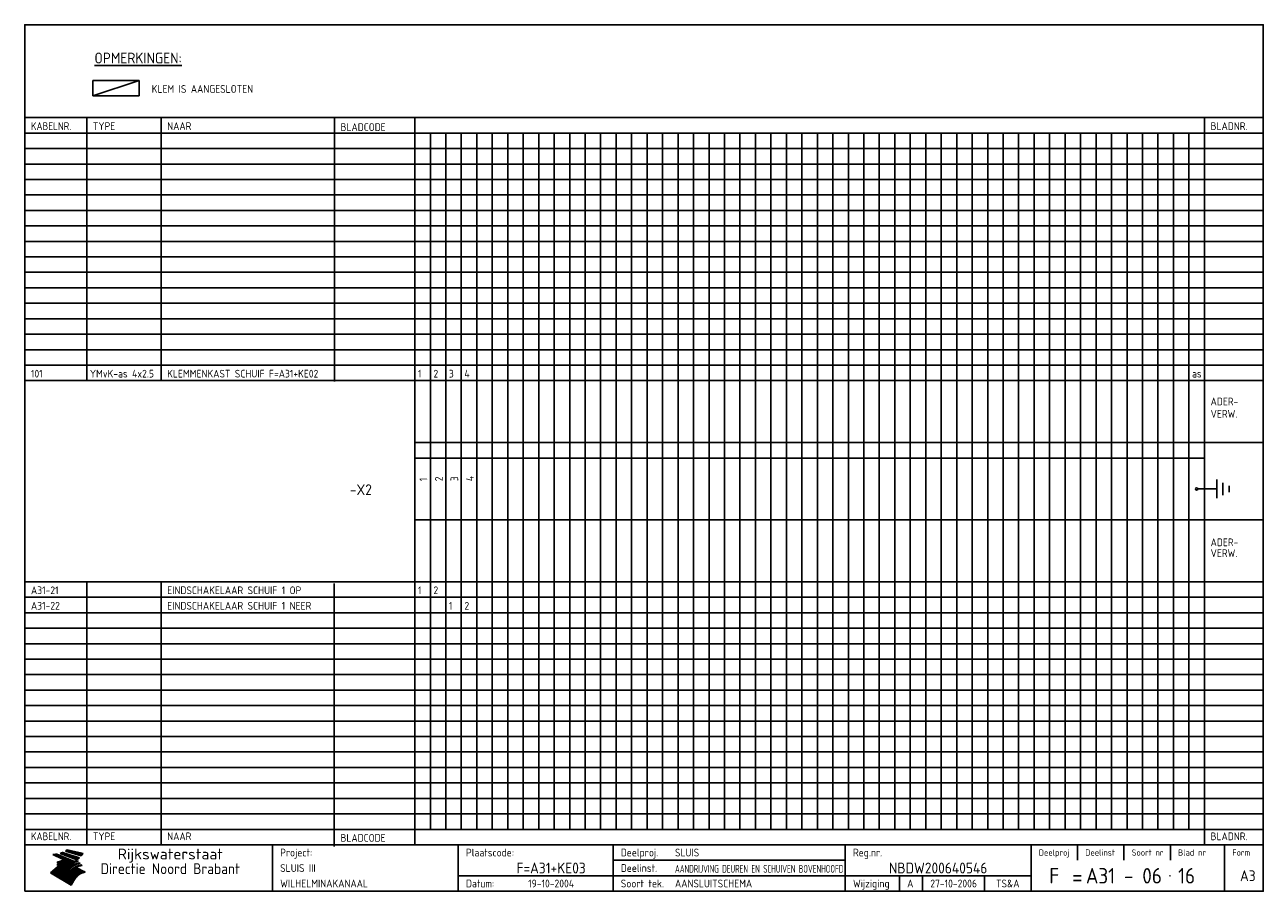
# Model space of a CAD drawing. Extents: x 10 to 410, y 10 to 290.
import ezdxf
from ezdxf.enums import TextEntityAlignment as Align

# ---------------------------------------------------------------- set-up
doc = ezdxf.new("R2010")
doc.units = 0
doc.header["$MEASUREMENT"] = 0
doc.linetypes.add('CENTRE', pattern=[50.8, 31.75, -6.35, 6.35, -6.35])
doc.layers.get('0').update_dxf_attribs({"linetype": 'CONTINUOUS'})
for name, color, linetype in [('0-25', 7, 'CONTINUOUS'), ('0-35', 2, 'CONTINUOUS'), ('0-50', 3, 'CONTINUOUS'), ('B-25', 7, 'CONTINUOUS'), ('B-35', 2, 'CONTINUOUS'), ('S-25', 7, 'CONTINUOUS'), ('S-35', 2, 'CONTINUOUS')]:
    doc.layers.add(name, color=color, linetype=linetype)
doc.styles.add('ISO', font='iso.shx')
doc.styles.get("Standard").update_dxf_attribs({"font": 'iso.shx'})

# ---------------------------------------------------------------- blocks, each defined once
blk = doc.blocks.new('rme15')
at = {"layer": '0-25'}
for p, q in [((410, 35), (10, 35)), ((410, 30), (10, 30)), ((350, 25), (350, 20)), ((365, 25), (365, 20)), ((380, 25), (380, 20)), ((200, 20), (275, 20)), ((150, 15), (335, 15)), ((292.5, 15), (292.5, 10)), ((300, 15), (300, 10)), ((320, 15), (320, 10))]:
    blk.add_line(p, q, dxfattribs=at)
at = {"layer": '0-25', "color": 7}
for p, q in [((19.1, 21.89), (25.12, 19)), ((19.1, 21.89), (25.12, 19)), ((19.17, 21.86), (20.7, 21.86)), ((19.29, 21.8), (20.83, 21.8)), ((19.4, 21.75), (20.96, 21.75)), ((19.52, 21.69), (21.09, 21.69)), ((19.64, 21.63), (21.22, 21.63)), ((19.74, 21.92), (20.56, 21.92)), ((19.75, 21.58), (21.36, 21.58)), ((19.87, 21.52), (21.49, 21.52)), ((19.99, 21.47), (21.62, 21.47)), ((20.11, 21.41), (21.75, 21.41)), ((20.22, 21.35), (21.88, 21.35)), ((20.25, 21.97), (20.43, 21.97)), ((20.34, 21.3), (22.02, 21.3)), ((20.38, 21.99), (26.02, 19.59)), ((20.38, 21.99), (26.02, 19.59)), ((20.46, 21.24), (22.15, 21.24)), ((20.57, 21.18), (22.28, 21.18)), ((20.69, 21.13), (22.41, 21.13)), ((20.81, 21.07), (22.55, 21.07)), ((20.92, 21.02), (22.68, 21.02)), ((21.04, 20.96), (22.81, 20.96)), ((21.16, 20.9), (22.94, 20.9)), ((21.27, 20.85), (23.07, 20.85)), ((21.39, 20.79), (23.21, 20.79)), ((21.47, 22.25), (26.83, 20.19)), ((21.47, 22.25), (26.83, 20.19)), ((21.49, 22.25), (23.07, 22.25)), ((21.51, 20.73), (23.34, 20.73)), ((21.6, 22.2), (23.25, 22.2)), ((21.63, 20.68), (23.47, 20.68)), ((21.65, 22.31), (22.89, 22.31)), ((21.74, 20.62), (23.6, 20.62)), ((21.75, 22.14), (23.42, 22.14)), ((21.8, 22.37), (22.71, 22.37)), ((21.86, 20.57), (23.73, 20.57)), ((21.9, 22.08), (23.6, 22.08)), ((21.94, 22.42), (22.53, 22.42)), ((21.98, 20.51), (23.87, 20.51)), ((22.04, 22.03), (23.78, 22.03)), ((22.06, 22.48), (22.36, 22.48)), ((22.09, 20.45), (24, 20.45)), ((22.18, 22.53), (27.65, 20.8)), ((22.18, 22.53), (27.65, 20.8)), ((22.19, 21.97), (23.96, 21.97)), ((22.21, 20.4), (24.13, 20.4)), ((22.33, 20.34), (24.26, 20.34)), ((22.34, 21.92), (24.13, 21.92)), ((22.37, 20), (23.08, 20)), ((22.44, 20.28), (24.4, 20.28)), ((22.48, 21.86), (24.31, 21.86)), ((22.49, 20.06), (23.04, 20.06)), ((22.56, 20.23), (24.53, 20.23)), ((22.61, 20.12), (22.93, 20.12)), ((22.63, 21.8), (24.49, 21.8)), ((22.68, 20.17), (24.66, 20.17)), ((22.71, 20.17), (22.82, 20.17)), ((23.11, 20.02), (22.77, 20.2)), ((23.11, 20.02), (22.77, 20.2)), ((22.78, 21.75), (24.67, 21.75)), ((22.79, 20.12), (24.79, 20.12)), ((22.91, 20.06), (24.92, 20.06)), ((22.92, 21.69), (24.85, 21.69)), ((23.03, 20), (25.06, 20)), ((23.07, 21.63), (25.02, 21.63)), ((23.14, 22.99), (28.22, 21.46)), ((23.14, 22.99), (28.22, 21.46)), ((23.15, 22.98), (25.33, 22.98)), ((23.22, 21.58), (25.2, 21.58)), ((23.23, 23.04), (25.09, 23.04)), ((23.32, 23.1), (24.84, 23.1)), ((23.34, 22.93), (25.57, 22.93)), ((23.36, 21.52), (25.38, 21.52)), ((23.4, 23.15), (24.6, 23.15)), ((23.49, 23.21), (24.36, 23.21)), ((23.51, 21.47), (25.56, 21.47)), ((23.52, 22.87), (25.81, 22.87)), ((23.57, 23.27), (24.12, 23.27)), ((23.64, 23.32), (23.87, 23.32)), ((23.66, 21.41), (25.74, 21.41)), ((23.7, 23.36), (28.82, 22.17)), ((23.7, 23.36), (28.82, 22.17)), ((23.71, 22.82), (26.06, 22.82)), ((23.8, 21.35), (25.91, 21.35)), ((23.9, 22.76), (26.3, 22.76)), ((23.95, 21.3), (26.09, 21.3)), ((24.09, 22.7), (26.54, 22.7)), ((24.09, 21.24), (26.27, 21.24)), ((24.24, 21.18), (26.45, 21.18)), ((24.27, 22.65), (26.78, 22.65)), ((24.39, 21.13), (26.62, 21.13)), ((24.46, 22.59), (27.03, 22.59)), ((24.53, 21.07), (26.8, 21.07)), ((24.65, 22.53), (27.27, 22.53)), ((24.68, 21.02), (26.98, 21.02)), ((24.83, 20.96), (27.16, 20.96)), ((24.84, 22.48), (27.51, 22.48)), ((24.97, 20.9), (27.34, 20.9)), ((25.02, 22.42), (27.75, 22.42)), ((25.12, 20.85), (27.51, 20.85)), ((25.21, 22.37), (28, 22.37)), ((25.27, 20.79), (27.63, 20.79)), ((25.4, 22.31), (28.24, 22.31)), ((25.41, 20.73), (27.57, 20.73)), ((25.56, 20.68), (27.51, 20.68)), ((25.58, 22.25), (28.48, 22.25)), ((25.71, 20.62), (27.44, 20.62)), ((25.77, 22.2), (28.72, 22.2)), ((25.85, 20.57), (27.37, 20.57)), ((25.96, 22.14), (28.79, 22.14)), ((26, 20.51), (27.29, 20.51)), ((26.15, 22.08), (28.75, 22.08)), ((26.15, 20.45), (27.22, 20.45)), ((26.29, 20.4), (27.14, 20.4)), ((26.33, 22.03), (28.71, 22.03)), ((26.44, 20.34), (27.06, 20.34)), ((26.52, 21.97), (28.66, 21.97)), ((26.59, 20.28), (26.97, 20.28)), ((26.71, 21.92), (28.62, 21.92)), ((26.73, 20.23), (26.89, 20.23)), ((26.9, 21.86), (28.57, 21.86)), ((27.08, 21.8), (28.52, 21.8)), ((27.27, 21.75), (28.48, 21.75)), ((27.46, 21.69), (28.43, 21.69)), ((27.65, 21.63), (28.38, 21.63)), ((27.83, 21.58), (28.33, 21.58)), ((28.02, 21.52), (28.28, 21.52)), ((28.21, 21.47), (28.22, 21.47)), ((20.58, 17.88), (18.3, 16)), ((20.58, 17.88), (18.3, 16)), ((24.94, 11.97), (18.3, 16)), ((24.94, 11.97), (18.3, 16)), ((18.31, 16.01), (20.96, 16.01)), ((18.38, 16.07), (21.46, 16.07)), ((18.45, 16.12), (21.88, 16.12)), ((18.52, 16.18), (22.15, 16.18)), ((18.59, 16.23), (22.38, 16.23)), ((18.65, 16.29), (22.58, 16.29)), ((18.72, 16.35), (22.75, 16.35)), ((18.79, 16.4), (22.91, 16.4)), ((18.86, 16.46), (20.6, 16.46)), ((18.93, 16.52), (20.6, 16.52)), ((18.99, 16.57), (20.6, 16.57)), ((19.06, 16.63), (20.6, 16.63)), ((19.13, 16.68), (20.6, 16.68)), ((19.2, 16.74), (20.6, 16.74)), ((19.27, 16.8), (20.6, 16.8)), ((19.33, 16.85), (21.07, 16.85)), ((19.4, 16.91), (21.55, 16.91)), ((19.47, 16.97), (21.88, 16.97)), ((19.54, 17.02), (22.13, 17.02)), ((19.61, 17.08), (22.34, 17.08)), ((19.67, 17.13), (20.6, 17.13)), ((19.74, 17.19), (20.6, 17.19)), ((19.81, 17.25), (20.6, 17.25)), ((19.88, 17.3), (20.6, 17.3)), ((19.95, 17.36), (20.6, 17.36)), ((20.01, 17.42), (20.6, 17.42)), ((20.08, 17.47), (20.93, 17.47)), ((20.15, 17.53), (21.26, 17.53)), ((20.22, 17.58), (21.51, 17.58)), ((20.29, 17.64), (21.72, 17.64)), ((20.35, 17.7), (21.9, 17.7)), ((20.42, 17.75), (22.07, 17.75)), ((20.49, 17.81), (22.22, 17.81)), ((20.56, 17.87), (22.36, 17.87)), ((20.6, 19.11), (20.58, 19.51)), ((20.6, 19.11), (20.58, 19.51)), ((20.58, 19.5), (22.09, 19.5)), ((20.58, 19.44), (21.95, 19.44)), ((20.59, 19.38), (21.79, 19.38)), ((20.59, 19.33), (21.62, 19.33)), ((20.59, 19.27), (21.42, 19.27)), ((20.6, 19.22), (21.2, 19.22)), ((20.6, 19.16), (20.93, 19.16)), ((20.6, 19.11), (20.69, 19.12)), ((20.6, 19.11), (20.69, 19.12)), ((20.6, 18.79), (20.77, 18.81)), ((20.6, 18.79), (20.77, 18.81)), ((20.6, 18.29), (20.6, 18.79)), ((20.6, 18.29), (20.6, 18.79)), ((20.6, 18.77), (22.46, 18.77)), ((20.6, 18.71), (22.33, 18.71)), ((20.6, 18.65), (22.19, 18.65)), ((20.6, 18.6), (22.04, 18.6)), ((20.6, 18.54), (21.87, 18.54)), ((20.6, 18.48), (21.68, 18.48)), ((20.6, 18.43), (21.46, 18.43)), ((20.6, 18.37), (21.21, 18.37)), ((20.6, 18.29), (20.88, 18.32)), ((20.6, 18.29), (20.88, 18.32)), ((20.6, 18.32), (20.87, 18.32)), ((20.6, 17.88), (20.86, 17.91)), ((20.6, 17.88), (20.86, 17.91)), ((20.6, 17.43), (20.97, 17.48)), ((20.6, 17.43), (20.97, 17.48)), ((20.6, 17.43), (20.6, 17.09)), ((20.6, 17.43), (20.6, 17.09)), ((20.6, 17.09), (21.26, 17.16)), ((20.6, 17.09), (21.26, 17.16)), ((20.6, 16.8), (21.37, 16.89)), ((20.6, 16.8), (21.37, 16.89)), ((20.6, 16.8), (20.6, 16.45)), ((20.6, 16.8), (20.6, 16.45)), ((20.6, 16.45), (21.56, 16.56)), ((20.6, 16.45), (21.56, 16.56)), ((20.6, 15.97), (21.67, 16.09)), ((20.6, 15.97), (21.67, 16.09)), ((20.7, 16.46), (23.06, 16.46)), ((20.9, 19.55), (22.23, 19.55)), ((20.9, 18.82), (22.59, 18.82)), ((20.98, 17.92), (22.5, 17.92)), ((21.02, 17.13), (22.53, 17.13)), ((21.19, 19.61), (22.35, 19.61)), ((21.2, 16.52), (23.2, 16.52)), ((21.32, 18.88), (22.71, 18.88)), ((21.32, 17.98), (22.62, 17.98)), ((21.42, 19.67), (22.47, 19.67)), ((21.47, 17.19), (22.7, 17.19)), ((21.59, 18.03), (22.74, 18.03)), ((21.61, 18.93), (22.82, 18.93)), ((21.62, 19.72), (22.59, 19.72)), ((21.72, 16.57), (23.32, 16.57)), ((21.77, 17.25), (22.85, 17.25)), ((21.8, 19.78), (22.69, 19.78)), ((21.8, 18.09), (22.85, 18.09)), ((21.84, 18.99), (22.92, 18.99)), ((21.96, 19.83), (22.79, 19.83)), ((21.99, 18.15), (22.95, 18.15)), ((22.01, 17.3), (22.99, 17.3)), ((22.03, 19.05), (23.03, 19.05)), ((22.1, 16.63), (23.44, 16.63)), ((22.11, 19.89), (22.89, 19.89)), ((22.16, 18.2), (23.05, 18.2)), ((22.21, 19.1), (23.12, 19.1)), ((22.21, 17.36), (23.12, 17.36)), ((22.24, 19.95), (22.99, 19.95)), ((22.31, 18.26), (23.15, 18.26)), ((22.36, 19.16), (23.22, 19.16)), ((22.38, 16.68), (23.56, 16.68)), ((22.39, 17.42), (23.24, 17.42)), ((22.45, 18.32), (23.24, 18.32)), ((22.51, 19.22), (23.3, 19.22)), ((22.56, 17.47), (23.36, 17.47)), ((22.59, 18.37), (23.33, 18.37)), ((22.6, 16.74), (23.66, 16.74)), ((22.64, 19.27), (23.39, 19.27)), ((22.71, 18.43), (23.42, 18.43)), ((22.71, 17.53), (23.47, 17.53)), ((22.77, 19.33), (23.47, 19.33)), ((22.79, 16.8), (23.77, 16.8)), ((22.83, 18.48), (23.5, 18.48)), ((22.84, 17.58), (23.57, 17.58)), ((22.89, 19.38), (23.55, 19.38)), ((22.94, 18.54), (23.58, 18.54)), ((22.96, 16.85), (23.86, 16.85)), ((22.97, 17.64), (23.67, 17.64)), ((23, 19.44), (23.63, 19.44)), ((23.04, 18.6), (23.66, 18.6)), ((23.1, 19.5), (23.72, 19.5)), ((23.1, 17.7), (23.77, 17.7)), ((23.12, 16.91), (23.96, 16.91)), ((23.14, 18.65), (23.74, 18.65)), ((23.15, 19.95), (25.19, 19.95)), ((23.21, 19.55), (23.8, 19.55)), ((23.21, 17.75), (23.86, 17.75)), ((23.21, 16.01), (28.9, 16.01)), ((23.24, 18.71), (23.82, 18.71)), ((23.26, 19.89), (25.32, 19.89)), ((23.26, 16.97), (24.05, 16.97)), ((23.3, 19.61), (23.88, 19.61)), ((23.32, 17.81), (23.95, 17.81)), ((23.33, 18.77), (23.91, 18.77)), ((23.37, 16.07), (29.08, 16.07)), ((23.38, 19.83), (25.45, 19.83)), ((23.39, 19.67), (23.81, 19.67)), ((23.39, 17.02), (24.14, 17.02)), ((23.42, 18.82), (23.99, 18.82)), ((23.42, 17.87), (24.03, 17.87)), ((23.45, 19.7), (23.58, 19.79)), ((23.45, 19.7), (23.58, 19.79)), ((23.48, 19.72), (23.7, 19.72)), ((23.5, 19.78), (25.58, 19.78)), ((23.51, 18.88), (24.07, 18.88)), ((23.51, 16.12), (29.27, 16.12)), ((23.52, 17.92), (24.11, 17.92)), ((23.52, 17.08), (24.22, 17.08)), ((23.54, 18.9), (24.3, 19.42)), ((23.54, 18.9), (24.3, 19.42)), ((23.56, 19.78), (23.59, 19.78)), ((23.56, 19.39), (23.9, 19.62)), ((23.56, 19.39), (23.9, 19.62)), ((23.58, 19.79), (23.9, 19.62)), ((23.58, 19.79), (23.9, 19.62)), ((23.59, 18.93), (24.15, 18.93)), ((23.61, 19.72), (25.72, 19.72)), ((23.62, 17.98), (24.2, 17.98)), ((23.63, 17.13), (24.3, 17.13)), ((23.65, 18.59), (24.62, 19.25)), ((23.65, 18.59), (24.62, 19.25)), ((29.41, 16.17), (23.65, 16.17)), ((23.67, 18.99), (24.23, 18.99)), ((23.71, 18.03), (24.28, 18.03)), ((23.73, 19.67), (25.85, 19.67)), ((23.75, 19.05), (24.32, 19.05)), ((23.75, 17.19), (24.38, 17.19)), ((23.77, 16.23), (29.47, 16.23)), ((23.79, 18.09), (24.36, 18.09)), ((23.83, 19.1), (24.4, 19.1)), ((23.85, 19.61), (25.98, 19.61)), ((23.85, 17.25), (24.46, 17.25)), ((23.88, 18.15), (24.44, 18.15)), ((23.89, 16.29), (29.36, 16.29)), ((23.92, 19.16), (24.48, 19.16)), ((23.94, 18.19), (25.23, 19.07)), ((23.94, 18.19), (25.23, 19.07)), ((23.95, 17.3), (24.55, 17.3)), ((23.96, 19.55), (25.96, 19.55)), ((23.96, 18.2), (24.53, 18.2)), ((24, 19.22), (24.56, 19.22)), ((24, 16.35), (29.24, 16.35)), ((24.04, 18.26), (24.61, 18.26)), ((24.05, 17.36), (24.63, 17.36)), ((24.06, 17.88), (25.34, 18.76)), ((24.06, 17.88), (25.34, 18.76)), ((24.08, 19.5), (25.88, 19.5)), ((24.08, 19.27), (24.58, 19.27)), ((24.11, 16.4), (29.13, 16.4)), ((24.13, 18.32), (24.69, 18.32)), ((24.14, 17.42), (24.71, 17.42)), ((24.16, 19.33), (24.47, 19.33)), ((24.2, 19.44), (25.79, 19.44)), ((24.21, 18.37), (24.77, 18.37)), ((24.21, 16.46), (29.02, 16.46)), ((24.23, 17.47), (24.79, 17.47)), ((24.24, 17.48), (25.52, 18.36)), ((24.24, 17.48), (25.52, 18.36)), ((24.25, 19.38), (24.36, 19.38)), ((24.29, 18.43), (24.85, 18.43)), ((24.3, 19.42), (24.62, 19.25)), ((24.3, 19.42), (24.62, 19.25)), ((24.31, 19.38), (25.71, 19.38)), ((24.31, 17.53), (24.87, 17.53)), ((24.31, 16.52), (28.91, 16.52)), ((24.35, 17.17), (25.64, 18.05)), ((24.35, 17.17), (25.64, 18.05)), ((24.37, 18.48), (24.94, 18.48)), ((24.39, 17.58), (24.96, 17.58)), ((24.4, 16.57), (28.79, 16.57)), ((24.43, 19.33), (25.62, 19.33)), ((24.45, 18.54), (25.02, 18.54)), ((24.47, 17.64), (25.04, 17.64)), ((24.49, 16.63), (28.68, 16.63)), ((24.54, 18.6), (25.1, 18.6)), ((24.55, 19.27), (25.54, 19.27)), ((24.56, 17.7), (25.12, 17.7)), ((24.57, 16.68), (28.57, 16.68)), ((24.62, 18.65), (25.18, 18.65)), ((24.63, 16.72), (25.91, 17.6)), ((24.63, 16.72), (25.91, 17.6)), ((24.64, 17.75), (25.2, 17.75)), ((24.66, 16.74), (28.45, 16.74)), ((24.67, 19.22), (25.45, 19.22)), ((24.7, 18.71), (25.27, 18.71)), ((24.72, 17.81), (25.29, 17.81)), ((24.74, 16.8), (28.34, 16.8)), ((24.78, 19.16), (25.37, 19.16)), ((24.78, 18.77), (25.34, 18.77)), ((24.8, 17.87), (25.37, 17.87)), ((24.82, 16.85), (28.23, 16.85)), ((24.87, 18.82), (25.4, 18.82)), ((24.89, 17.92), (25.45, 17.92)), ((24.9, 19.1), (25.28, 19.1)), ((24.9, 16.91), (28.11, 16.91)), ((24.95, 18.88), (25.45, 18.88)), ((24.97, 17.98), (25.53, 17.98)), ((24.99, 16.97), (28, 16.97)), ((25.02, 19.05), (25.2, 19.05)), ((25.03, 18.93), (25.51, 18.93)), ((25.05, 18.03), (25.61, 18.03)), ((25.07, 17.02), (27.89, 17.02)), ((25.11, 18.99), (25.57, 18.99)), ((26.02, 19.59), (25.12, 19)), ((26.02, 19.59), (25.12, 19)), ((25.13, 18.09), (25.68, 18.09)), ((25.15, 17.08), (27.77, 17.08)), ((25.19, 19.05), (25.63, 19.05)), ((25.21, 18.15), (25.75, 18.15)), ((25.23, 17.13), (27.66, 17.13)), ((25.26, 19.1), (25.7, 19.1)), ((25.3, 18.2), (25.82, 18.2)), ((25.31, 17.19), (27.55, 17.19)), ((25.33, 19.16), (25.77, 19.16)), ((25.38, 18.26), (25.89, 18.26)), ((25.39, 19.22), (25.85, 19.22)), ((25.4, 17.25), (27.43, 17.25)), ((25.46, 18.32), (25.97, 18.32)), ((25.47, 19.27), (25.93, 19.27)), ((25.48, 17.3), (27.32, 17.3)), ((25.54, 19.33), (26.03, 19.33)), ((25.54, 18.37), (26.06, 18.37)), ((25.56, 17.36), (27.21, 17.36)), ((25.62, 18.43), (26.14, 18.43)), ((25.63, 19.38), (26.13, 19.38)), ((25.64, 17.42), (27.1, 17.42)), ((25.7, 18.48), (26.24, 18.48)), ((25.72, 19.44), (26.24, 19.44)), ((25.73, 17.47), (26.98, 17.47)), ((25.79, 18.54), (26.34, 18.54)), ((25.81, 17.53), (26.87, 17.53)), ((25.82, 19.5), (26.36, 19.5)), ((25.89, 18.6), (26.46, 18.6)), ((25.89, 17.58), (26.76, 17.58)), ((25.93, 19.55), (26.53, 19.55)), ((25.96, 17.64), (26.64, 17.64)), ((25.99, 18.65), (26.58, 18.65)), ((26.04, 17.7), (26.59, 17.7)), ((26.06, 19.61), (26.85, 19.61)), ((26.1, 18.71), (26.72, 18.71)), ((26.12, 17.75), (26.67, 17.75)), ((26.2, 17.81), (26.76, 17.81)), ((26.21, 19.67), (27.23, 19.67)), ((26.23, 18.77), (26.89, 18.77)), ((26.29, 17.87), (26.86, 17.87)), ((26.37, 18.82), (27.09, 18.82)), ((26.39, 17.92), (26.97, 17.92)), ((26.44, 19.72), (27.18, 19.72)), ((26.49, 17.98), (27.09, 17.98)), ((26.53, 18.88), (27.34, 18.88)), ((26.56, 17.68), (29.54, 16.2)), ((26.56, 17.68), (29.54, 16.2)), ((26.6, 18.03), (27.22, 18.03)), ((26.72, 18.09), (27.38, 18.09)), ((26.73, 18.93), (27.66, 18.93)), ((26.85, 18.15), (27.56, 18.15)), ((26.99, 18.99), (27.9, 18.99)), ((27, 18.2), (27.8, 18.2)), ((27.13, 19.78), (27.25, 19.64)), ((27.13, 19.78), (27.25, 19.64)), ((27.18, 18.26), (28.13, 18.26)), ((27.26, 19.05), (27.84, 19.05)), ((27.39, 18.32), (28.47, 18.32)), ((27.7, 18.37), (28.49, 18.37)), ((27.78, 19.1), (27.93, 18.96)), ((27.78, 19.1), (27.93, 18.96)), ((28, 18.43), (28.44, 18.43)), ((28.29, 15.83), (29.54, 16.2)), ((28.29, 15.83), (29.54, 16.2)), ((28.39, 18.48), (28.54, 18.32)), ((28.39, 18.48), (28.54, 18.32)), ((29.54, 16.2), (29.45, 16.17)), ((29.54, 16.2), (29.45, 16.17)), ((29.46, 16.18), (29.47, 16.18)), ((18.38, 15.95), (20.6, 15.95)), ((18.47, 15.9), (20.6, 15.9)), ((18.57, 15.84), (20.6, 15.84)), ((18.66, 15.78), (20.6, 15.78)), ((18.75, 15.73), (20.6, 15.73)), ((18.85, 15.67), (20.6, 15.67)), ((18.94, 15.62), (20.6, 15.62)), ((19.03, 15.56), (27.83, 15.56)), ((19.12, 15.5), (27.75, 15.5)), ((19.22, 15.45), (27.66, 15.45)), ((19.31, 15.39), (27.58, 15.39)), ((19.4, 15.33), (27.5, 15.33)), ((19.49, 15.28), (27.43, 15.28)), ((19.59, 15.22), (27.36, 15.22)), ((19.68, 15.17), (27.29, 15.17)), ((19.77, 15.11), (27.22, 15.11)), ((19.86, 15.05), (27.15, 15.05)), ((19.96, 15), (27.09, 15)), ((20.05, 14.94), (27.02, 14.94)), ((20.14, 14.88), (26.96, 14.88)), ((20.24, 14.83), (26.9, 14.83)), ((20.33, 14.77), (26.84, 14.77)), ((20.42, 14.72), (26.79, 14.72)), ((20.51, 14.66), (26.73, 14.66)), ((20.6, 15.97), (20.6, 15.58)), ((20.6, 15.97), (20.6, 15.58)), ((20.6, 15.58), (21.95, 15.73)), ((20.6, 15.58), (21.95, 15.73)), ((20.61, 14.6), (26.68, 14.6)), ((20.7, 14.55), (26.62, 14.55)), ((20.79, 14.49), (26.57, 14.49)), ((20.88, 14.43), (26.52, 14.43)), ((20.94, 15.62), (27.92, 15.62)), ((20.98, 14.38), (26.47, 14.38)), ((21.07, 14.32), (26.42, 14.32)), ((21.16, 14.27), (26.38, 14.27)), ((21.25, 14.21), (26.33, 14.21)), ((21.35, 14.15), (26.29, 14.15)), ((21.44, 14.1), (26.24, 14.1)), ((21.45, 15.67), (28.01, 15.67)), ((21.53, 14.04), (26.2, 14.04)), ((21.63, 13.98), (26.16, 13.98)), ((21.72, 13.93), (26.12, 13.93)), ((21.81, 13.87), (26.08, 13.87)), ((21.9, 13.82), (26.04, 13.82)), ((21.96, 15.73), (28.11, 15.73)), ((22, 13.76), (26, 13.76)), ((22.09, 13.7), (25.96, 13.7)), ((22.18, 13.65), (25.93, 13.65)), ((22.27, 13.59), (25.89, 13.59)), ((22.34, 15.78), (28.21, 15.78)), ((22.37, 13.53), (25.86, 13.53)), ((22.46, 13.48), (25.82, 13.48)), ((22.55, 13.42), (25.79, 13.42)), ((22.62, 15.84), (28.33, 15.84)), ((22.65, 13.37), (25.76, 13.37)), ((22.74, 13.31), (25.73, 13.31)), ((22.83, 13.25), (25.69, 13.25)), ((22.84, 15.9), (28.52, 15.9)), ((22.92, 13.2), (25.66, 13.2)), ((23.02, 13.14), (25.63, 13.14)), ((23.04, 15.95), (28.71, 15.95)), ((23.11, 13.08), (25.59, 13.08)), ((23.2, 13.03), (25.56, 13.03)), ((23.29, 12.97), (25.53, 12.97)), ((23.39, 12.92), (25.5, 12.92)), ((23.48, 12.86), (25.46, 12.86)), ((23.57, 12.8), (25.43, 12.8)), ((23.66, 12.75), (25.4, 12.75)), ((23.76, 12.69), (25.36, 12.69)), ((23.85, 12.63), (25.33, 12.63)), ((23.94, 12.58), (25.3, 12.58)), ((24.04, 12.52), (25.26, 12.52)), ((24.13, 12.47), (25.23, 12.47)), ((24.22, 12.41), (25.2, 12.41)), ((24.31, 12.35), (25.17, 12.35)), ((24.41, 12.3), (25.13, 12.3)), ((24.5, 12.24), (25.1, 12.24)), ((24.59, 12.18), (25.07, 12.18)), ((24.68, 12.13), (25.03, 12.13)), ((24.78, 12.07), (25, 12.07)), ((24.87, 12.02), (24.97, 12.02)), ((24.94, 11.97), (25.81, 13.45)), ((24.94, 11.97), (25.81, 13.45))]:
    blk.add_line(p, q, dxfattribs=at)
for centre, radius, start, end in [((19.15, 29.7), 7.8, 269.6055, 279.0886), ((19.15, 29.7), 7.8, 269.6055, 279.0886), ((19.93, 25.38), 5.91, 276.3402, 298.7463), ((19.93, 25.38), 5.91, 276.3402, 298.7463), ((19.84, 25.09), 6.03, 278.129, 302.868), ((19.84, 25.09), 6.03, 278.129, 302.868), ((19.84, 27.26), 5.27, 288.0217, 296.3084), ((19.84, 27.26), 5.27, 288.0217, 296.3084), ((20.49, 27.56), 5.28, 300.0654, 307.393), ((20.49, 27.56), 5.28, 300.0654, 307.393), ((24.11, 24.7), 5.26, 301.1147, 312.2814), ((24.11, 24.7), 5.26, 301.1147, 312.2814), ((21.95, 27.32), 8.59, 316.9248, 323.1399), ((21.95, 27.32), 8.59, 316.9248, 323.1399), ((20.21, 23.78), 5.91, 273.6149, 304.3803), ((20.21, 23.78), 5.91, 273.6149, 304.3803), ((20.35, 24.56), 5.76, 274.164, 302.5474), ((20.35, 24.56), 5.76, 274.164, 302.5474), ((20.05, 24.28), 6.02, 277.9472, 305.7139), ((20.05, 24.28), 6.02, 277.9472, 305.7139), ((20.04, 23.49), 6.09, 278.8115, 306.4242), ((20.04, 23.49), 6.09, 278.8115, 306.4242), ((20.53, 23.07), 5.96, 277.0519, 304.973), ((20.53, 23.07), 5.96, 277.0519, 304.973), ((20.72, 22.76), 5.91, 276.3402, 304.3803), ((20.72, 22.76), 5.91, 276.3402, 304.3803), ((21.06, 22.34), 5.81, 274.9043, 303.1745), ((21.06, 22.34), 5.81, 274.9043, 303.1745), ((20.82, 22.06), 6.04, 278.1111, 305.8489), ((20.82, 22.06), 6.04, 278.1111, 305.8489), ((21.3, 21.6), 5.91, 276.3402, 304.3803), ((21.3, 21.6), 5.91, 276.3402, 304.3803), ((27.05, 17.17), 2.63, 107.4286, 133.7799), ((27.05, 17.17), 2.63, 107.4286, 133.7799), ((27.45, 16.91), 2.81, 110.4143, 138.7411), ((27.45, 16.91), 2.81, 110.4143, 138.7411), ((27.57, 15.64), 3.4, 98.1566, 126.9045), ((27.57, 15.64), 3.4, 98.1566, 126.9045), ((27.91, 15.54), 3.39, 100.5835, 132.088), ((27.91, 15.54), 3.39, 100.5835, 132.088), ((28.21, 14.74), 3.67, 95.7581, 128.7216), ((28.21, 14.74), 3.67, 95.7581, 128.7216), ((27.01, 16.84), 2.93, 87.7348, 104.8316), ((27.01, 16.84), 2.93, 87.7348, 104.8316), ((27.37, 15.71), 3.93, 91.7838, 103.2817), ((27.37, 15.71), 3.93, 91.7838, 103.2817), ((28.4, 15.05), 3.21, 96.3886, 125.0052), ((28.4, 15.05), 3.21, 96.3886, 125.0052), ((27.82, 16.31), 2.8, 90.634, 105.1984), ((27.82, 16.31), 2.8, 90.634, 105.1984), ((28.19, 15.04), 3.93, 93.8342, 103.2817), ((28.19, 15.04), 3.93, 93.8342, 103.2817), ((28.58, 15.69), 2.8, 93.8141, 105.1984), ((28.58, 15.69), 2.8, 93.8141, 105.1984), ((28.95, 14.41), 3.93, 96.0135, 103.2817), ((28.95, 14.41), 3.93, 96.0135, 103.2817), ((31.24, 10.26), 6.3, 117.9568, 149.6251), ((31.24, 10.26), 6.3, 117.9568, 149.6251)]:
    blk.add_arc(centre, radius, start, end, dxfattribs=at)
at = {"layer": '0-35'}
for p, q in [((90, 25), (90, 10)), ((150, 25), (150, 10)), ((200, 25), (200, 10)), ((275, 25), (275, 10)), ((335, 25), (335, 10)), ((397.5, 25), (397.5, 10))]:
    blk.add_line(p, q, dxfattribs=at)
at = {"layer": '0-50'}
for p, q in [((10, 25), (410, 25)), ((348.75, 15), (351.25, 15)), ((348.75, 13.5), (351.25, 13.5))]:
    blk.add_line(p, q, dxfattribs=at)
blk.add_lwpolyline([(10, 10), (410, 10), (410, 290), (10, 290)], close=True, dxfattribs=at)
at = {"layer": '0-50', "const_width": 0.25}
blk.add_lwpolyline([(379.75, 15, 1), (380, 15, 1)], format="xyb", close=True, dxfattribs=at)
at = {"layer": '0-25', "style": 'ISO'}
for s, height, p in [('Project:', 2.5, (92.5, 22.5)), ('Plaatscode:', 2.5, (152.5, 22.5)), ('Deelproj.', 2.5, (202.5, 22.5)), ('Reg.nr.', 2.5, (277.5, 22.5)), ('Deelproj', 2, (337.5, 22.5)), ('Deelinst', 2, (352.5, 22.5)), ('Soort nr', 2, (367.5, 22.5)), ('Blad nr', 2, (382.5, 22.5)), ('Form', 2, (400, 22.5)), ('Deelinst.', 2.5, (202.5, 17.5)), ('Datum:', 2.5, (152.5, 12.5)), ('Soort tek.', 2.5, (202.5, 12.5)), ('Wijziging', 2.5, (277.5, 12.5))]:
    blk.add_text(s, height=height, dxfattribs=at).set_placement(p, align=Align.MIDDLE_LEFT)
for tag, height, p in [('N', 2.5, (220, 22.5)), ('B', 2.5, (92.5, 17.5)), ('P', 1.8, (220, 17.5)), ('C', 2.5, (92.5, 12.5)), ('U', 2.5, (220, 12.5)), ('REV', 2.5, (295, 12.5))]:
    blk.add_attdef(tag, text='', height=height, dxfattribs=at).set_placement(p, align=Align.MIDDLE_LEFT)
for tag, p in [('W', (180, 12.5)), ('Z', (310, 12.5)), ('Y', (327.5, 12.5))]:
    blk.add_attdef(tag, text='', height=2.5, dxfattribs=at).set_placement(p, align=Align.MIDDLE)
at = {"layer": '0-35', "style": 'ISO', "width": 1.182609}
blk.add_text('Rijkswaterstaat', height=3.5, dxfattribs=at).set_placement((40, 20.28), (74, 20.28), align=Align.FIT)
at = {"layer": '0-35', "color": 2, "style": 'ISO', "width": 1.016949}
blk.add_text('Directie Noord Brabant', height=3.5, dxfattribs=at).set_placement((34.5, 15.53), (79.5, 15.53), align=Align.FIT)
at = {"layer": '0-35', "style": 'ISO'}
blk.add_attdef('X', text='', height=3.5, dxfattribs=at).set_placement((180, 17.5), align=Align.MIDDLE_CENTER)
blk.add_attdef('RNR', text='', height=3.5, dxfattribs=at).set_placement((305, 17.5), align=Align.MIDDLE)
blk.add_attdef('FORM', text='', height=3.5, dxfattribs=at).set_placement((402.5, 15), align=Align.MIDDLE_LEFT)
at = {"layer": '0-50', "style": 'ISO'}
for tag, p in [('M', (342.5, 15)), ('O', (365, 15))]:
    blk.add_attdef(tag, text='', height=5, dxfattribs=at).set_placement(p, align=Align.MIDDLE)
blk.add_attdef('Q', text='', height=5, dxfattribs=at).set_placement((382.5, 15), align=Align.MIDDLE_LEFT)

msp = doc.modelspace()

# ---------------------------------------------------------------- linework, layer by layer
at = {"linetype": 'CENTRE'}
msp.add_line((151, 175), (151, 161), dxfattribs=at)
msp.add_line((136, 150), (391, 150))
at = {"layer": 'S-25'}
for p, q in [((32, 272), (32, 267)), ((47, 272), (32, 272)), ((32, 267), (47, 272)), ((47, 267), (47, 272)), ((32, 267), (47, 267)), ((10, 260), (410, 260)), ((10, 255), (410, 255)), ((141, 255), (141, 175)), ((146, 255), (146, 175)), ((151, 255), (151, 175)), ((156, 255), (156, 175)), ((161, 255), (161, 30)), ((166, 255), (166, 175)), ((171, 255), (171, 175)), ((176, 255), (176, 175)), ((181, 255), (181, 175)), ((186, 255), (186, 30)), ((191, 255), (191, 175)), ((196, 255), (196, 175)), ((201, 255), (201, 175)), ((206, 255), (206, 175)), ((211, 255), (211, 30)), ((216, 255), (216, 175)), ((221, 255), (221, 175)), ((226, 255), (226, 175)), ((231, 255), (231, 175)), ((236, 255), (236, 30)), ((241, 255), (241, 175)), ((246, 255), (246, 175)), ((251, 255), (251, 175)), ((256, 255), (256, 175)), ((261, 255), (261, 30)), ((266, 255), (266, 175)), ((271, 255), (271, 175)), ((276, 255), (276, 175)), ((281, 255), (281, 175)), ((286, 255), (286, 30)), ((291, 255), (291, 175)), ((296, 255), (296, 175)), ((301, 255), (301, 175)), ((306, 255), (306, 175)), ((311, 255), (311, 30)), ((316, 255), (316, 175)), ((321, 255), (321, 175)), ((326, 255), (326, 175)), ((331, 255), (331, 175)), ((336, 255), (336, 30)), ((341, 255), (341, 175)), ((346, 255), (346, 175)), ((351, 255), (351, 175)), ((356, 255), (356, 175)), ((361, 255), (361, 30)), ((366, 255), (366, 175)), ((371, 255), (371, 175)), ((376, 255), (376, 175)), ((381, 255), (381, 175)), ((386, 255), (386, 30)), ((10, 250), (410, 250)), ((10, 245), (410, 245)), ((10, 240), (410, 240)), ((10, 235), (410, 235)), ((10, 230), (410, 230)), ((10, 225), (410, 225)), ((10, 220), (410, 220)), ((10, 215), (410, 215)), ((10, 210), (410, 210)), ((10, 205), (410, 205)), ((10, 200), (410, 200)), ((10, 195), (410, 195)), ((10, 190), (410, 190)), ((10, 185), (410, 185)), ((10, 180), (410, 180)), ((10, 175), (410, 175)), ((141, 175), (141, 110)), ((146, 175), (146, 110)), ((151, 175), (151, 110)), ((156, 175), (156, 110)), ((166, 175), (166, 110)), ((171, 175), (171, 110)), ((176, 175), (176, 110)), ((181, 175), (181, 110)), ((191, 175), (191, 110)), ((196, 175), (196, 110)), ((201, 175), (201, 110)), ((206, 175), (206, 110)), ((216, 175), (216, 110)), ((221, 175), (221, 110)), ((226, 175), (226, 110)), ((231, 175), (231, 110)), ((241, 175), (241, 110)), ((246, 175), (246, 110)), ((251, 175), (251, 110)), ((256, 175), (256, 110)), ((266, 175), (266, 110)), ((271, 175), (271, 110)), ((276, 175), (276, 110)), ((281, 175), (281, 110)), ((291, 175), (291, 110)), ((296, 175), (296, 110)), ((301, 175), (301, 110)), ((306, 175), (306, 110)), ((316, 175), (316, 110)), ((321, 175), (321, 110)), ((326, 175), (326, 110)), ((331, 175), (331, 110)), ((341, 175), (341, 110)), ((346, 175), (346, 110)), ((351, 175), (351, 110)), ((356, 175), (356, 110)), ((366, 175), (366, 110)), ((371, 175), (371, 110)), ((376, 175), (376, 110)), ((381, 175), (381, 110)), ((389, 140), (395, 140)), ((395, 143), (395, 137)), ((397, 142), (397, 138)), ((399, 141), (399, 139)), ((10, 110), (410, 110)), ((141, 110), (141, 30)), ((146, 110), (146, 30)), ((151, 110), (151, 30)), ((156, 110), (156, 30)), ((166, 110), (166, 30)), ((171, 110), (171, 30)), ((176, 110), (176, 30)), ((181, 110), (181, 30)), ((191, 110), (191, 30)), ((196, 110), (196, 30)), ((201, 110), (201, 30)), ((206, 110), (206, 30)), ((216, 110), (216, 30)), ((221, 110), (221, 30)), ((226, 110), (226, 30)), ((231, 110), (231, 30)), ((241, 110), (241, 30)), ((246, 110), (246, 30)), ((251, 110), (251, 30)), ((256, 110), (256, 30)), ((266, 110), (266, 30)), ((271, 110), (271, 30)), ((276, 110), (276, 30)), ((281, 110), (281, 30)), ((291, 110), (291, 30)), ((296, 110), (296, 30)), ((301, 110), (301, 30)), ((306, 110), (306, 30)), ((316, 110), (316, 30)), ((321, 110), (321, 30)), ((326, 110), (326, 30)), ((331, 110), (331, 30)), ((341, 110), (341, 30)), ((346, 110), (346, 30)), ((351, 110), (351, 30)), ((356, 110), (356, 30)), ((366, 110), (366, 30)), ((371, 110), (371, 30)), ((376, 110), (376, 30)), ((381, 110), (381, 30)), ((10, 105), (410, 105)), ((10, 100), (410, 100)), ((10, 95), (410, 95)), ((10, 90), (410, 90)), ((10, 85), (410, 85)), ((10, 80), (410, 80)), ((10, 75), (410, 75)), ((10, 70), (410, 70)), ((10, 65), (410, 65)), ((10, 60), (410, 60)), ((10, 55), (410, 55)), ((10, 50), (410, 50)), ((10, 45), (410, 45)), ((10, 40), (410, 40)), ((10, 35), (410, 35)), ((10, 30), (410, 30))]:
    msp.add_line(p, q, dxfattribs=at)
for start, end in [(0, 180), (180, 0)]:
    msp.add_arc((388.5, 140), 0.375, start, end, dxfattribs=at)
at = {"layer": 'S-35'}
for p, q in [((30, 260), (30, 175)), ((54, 260), (54, 175)), ((136, 260), (136, 25)), ((391, 260), (391, 25)), ((109.99, 259.69), (109.99, 174.69)), ((136, 155), (410, 155)), ((136, 130), (410, 130)), ((30, 110), (30, 25)), ((54, 110), (54, 25)), ((109.97, 109.48), (109.97, 24.48))]:
    msp.add_line(p, q, dxfattribs=at)

# ---------------------------------------------------------------- block references
at = {"linetype": 'CENTRE'}
ref = msp.add_blockref('rme15', (0, 0), dxfattribs=at)
ref.add_attrib('B', 'SLUIS III', dxfattribs={"layer": '0-25', "height": 2.5, "style": 'ISO'}).set_placement((92.5, 17.5), align=Align.MIDDLE_LEFT)
ref.add_attrib('C', 'WILHELMINAKANAAL', dxfattribs={"layer": '0-25', "height": 2.5, "style": 'ISO'}).set_placement((92.5, 12.5), align=Align.MIDDLE_LEFT)
ref.add_attrib('N', 'SLUIS', dxfattribs={"layer": '0-25', "height": 2.5, "style": 'ISO'}).set_placement((220, 22.5), align=Align.MIDDLE_LEFT)
ref.add_attrib('U', 'AANSLUITSCHEMA', dxfattribs={"layer": '0-25', "height": 2.5, "style": 'ISO'}).set_placement((220, 12.5), align=Align.MIDDLE_LEFT)
ref.add_attrib('M', 'F', dxfattribs={"layer": '0-50', "height": 5, "style": 'ISO'}).set_placement((342.5, 15), align=Align.MIDDLE)
ref.add_attrib('O', 'A31 - 06', dxfattribs={"layer": '0-50', "height": 5, "style": 'ISO'}).set_placement((365, 15), align=Align.MIDDLE)
ref.add_attrib('Q', '16', dxfattribs={"layer": '0-50', "height": 5, "style": 'ISO'}).set_placement((382.5, 15), align=Align.MIDDLE_LEFT)
ref.add_attrib('X', 'F=A31+KE03', dxfattribs={"layer": '0-35', "height": 3.5, "style": 'ISO'}).set_placement((180, 17.5), align=Align.MIDDLE_CENTER)
ref.add_attrib('RNR', 'NBDW200640546', dxfattribs={"layer": '0-35', "height": 3.5, "style": 'ISO'}).set_placement((305, 17.5), align=Align.MIDDLE)
ref.add_attrib('W', '19-10-2004', dxfattribs={"layer": '0-25', "height": 2.5, "style": 'ISO'}).set_placement((180, 12.5), align=Align.MIDDLE)
ref.add_attrib('FORM', 'A3', dxfattribs={"layer": '0-35', "height": 3.5, "style": 'ISO'}).set_placement((402.5, 15), align=Align.MIDDLE_LEFT)
ref.add_attrib('REV', 'A', dxfattribs={"layer": '0-25', "height": 2.5, "style": 'ISO'}).set_placement((295, 12.5), align=Align.MIDDLE_LEFT)
ref.add_attrib('Z', '27-10-2006', dxfattribs={"layer": '0-25', "height": 2.5, "style": 'ISO'}).set_placement((310, 12.5), align=Align.MIDDLE)
ref.add_attrib('Y', 'TS&A', dxfattribs={"layer": '0-25', "height": 2.5, "style": 'ISO'}).set_placement((327.5, 12.5), align=Align.MIDDLE)

# ---------------------------------------------------------------- texts
at = {"layer": 'B-25'}
for s, p in [('KLEM IS AANGESLOTEN', (51, 268)), ('TYPE', (32, 256)), ('NAAR', (56, 256)), ('BLADCODE', (111.99, 255.69)), ('BLADNR.', (393, 256)), ('101', (12, 176)), ('YMvK-as 4x2.5', (31, 176)), ('KLEMMENKAST SCHUIF F=A31+KE02', (56, 176)), ('1', (137, 176)), ('2', (142, 176)), ('3', (147, 176)), ('4', (152, 176)), ('as', (387, 176)), ('ADER-', (393, 167)), ('VERW.', (393, 163)), ('ADER-', (393, 121.5)), ('VERW.', (393, 118)), ('A31-21', (12, 106)), ('EINDSCHAKELAAR SCHUIF 1 OP', (56, 106)), ('1', (137, 106)), ('2', (142, 106)), ('A31-22', (12, 101)), ('EINDSCHAKELAAR SCHUIF 1 NEER', (56, 101)), ('1', (147, 101)), ('2', (152, 101)), ('TYPE', (32, 26.5)), ('NAAR', (56, 26.5)), ('BLADCODE', (111.97, 25.98)), ('BLADNR.', (393, 26.5))]:
    msp.add_text(s, height=2.5, dxfattribs=at).set_placement(p)
at = {"layer": 'B-25', "width": 1.070588}
for p, p2 in [((12, 256), (25, 256)), ((12, 26.5), (25, 26.5))]:
    msp.add_text('KABELNR.', height=2.5, dxfattribs=at).set_placement(p, p2, align=Align.FIT)
at = {"layer": 'B-25'}
for s, p in [('1', (140, 142.5)), ('2', (145, 142.5)), ('3', (150, 142.5)), ('4', (155, 142.5))]:
    msp.add_text(s, height=2.5, rotation=90, dxfattribs=at).set_placement(p)
at = {"layer": 'B-25', "style": 'ISO', "width": 0.801744}
msp.add_text('AANDRIJVING DEUREN EN SCHUIVEN BOVENHOOFD', height=2.5, dxfattribs=at).set_placement((220, 16), (274.4, 16), align=Align.FIT)
at = {"layer": 'B-35'}
for s, p in [('%%UOPMERKINGEN:', (32.5, 277.5)), ('-X2', (115, 138))]:
    msp.add_text(s, height=3.5, dxfattribs=at).set_placement(p)

doc.saveas('drawing.dxf')
